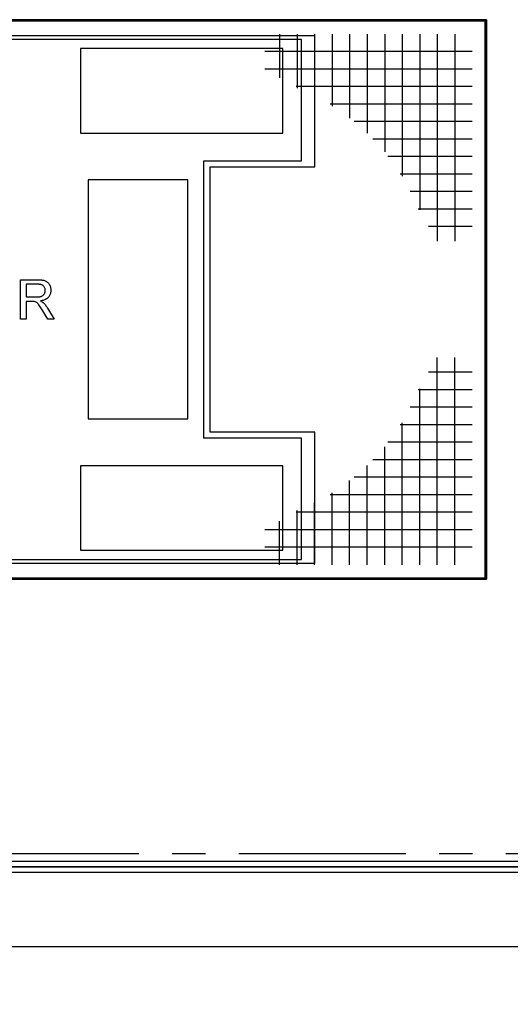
# Model space of a CAD drawing. Header units: millimetres. Extents: x 250 to 59450, y 0 to 41800.
# Tile 57 of 148: x 33051 to 34917, y 18863 to 22611. Entities that reach past the tile are written whole.
import ezdxf

# ---------------------------------------------------------------- set-up
doc = ezdxf.new("R2010")
doc.units = ezdxf.units.MM
doc.header["$LTSCALE"] = 50
doc.header["$PDSIZE"] = -1
doc.linetypes.add('CENTER', pattern=[10.16, 6.35, -1.27, 1.27, -1.27])
doc.linetypes.add('CENTERX2', pattern=[20.32, 12.7, -2.54, 2.54, -2.54])
for name, color, linetype in [('KONTUR', 7, 'Continuous'), ('MASS', 29, 'Continuous'), ('SCHNITT', 5, 'CENTER')]:
    doc.layers.add(name, color=color, linetype=linetype)
doc.styles.add('SLDTEXTSTYLE0', font='TXT', dxfattribs={"width": 0.605})
doc.dimstyles.new('SLDDIMSTYLE2', dxfattribs={"dimtxt": 128.415934, "dimasz": 100, "dimexe": 0, "dimexo": 0.0625, "dimgap": 32.103984, "dimtad": 1, "dimdec": 1, "dimrnd": 1e-09, "dimzin": 12, "dimdsep": 46, "dimtxsty": 'SLDTEXTSTYLE0', "dimsah": 1, "dimcen": 0.09, "dimadec": 0, "dimazin": 3, "dimtfac": 1, "dimtdec": 1, "dimtofl": 0, "dimtmove": 0, "dimatfit": 3, "dimfxl": 1, "dimfrac": 2, "dimtolj": 1, "dimtzin": 12, "dimarcsym": 0})

# ---------------------------------------------------------------- blocks, each defined once
blk = doc.blocks.new('Gitterrost')
at = {"color": 7, "linetype": 'Continuous', "lineweight": 0}
blk.add_point((0, 0), dxfattribs=at)
at = {"layer": 'KONTUR', "color": 8, "true_color": 0x808080}
for p, q in [((5817, -2483), (5817, -41924)), ((9150, -2483), (9150, -41924)), ((12483, -2483), (12483, -35964)), ((15817, -2483), (15817, -29510)), ((19150, -2483), (19150, -24930)), ((22483, -2483), (22483, -21376)), ((25817, -2483), (25817, -18520)), ((29150, -2483), (29150, -16196)), ((32483, -2483), (32483, -14306)), ((35817, -2483), (35817, -12787)), ((39150, -2483), (39150, -10787)), ((2483, -5817), (41924, -5817)), ((2483, -9150), (41924, -9150)), ((2483, -12483), (35964, -12483)), ((2483, -15817), (29510, -15817)), ((2483, -19150), (24930, -19150)), ((2483, -22483), (21376, -22483)), ((2483, -25817), (18520, -25817)), ((2483, -29150), (16196, -29150)), ((2483, -32483), (14306, -32483)), ((2483, -35817), (12787, -35817)), ((2483, -39150), (10787, -39150))]:
    blk.add_line(p, q, dxfattribs=at)
blk = doc.blocks.new('Gitterrost_VBP')
at = {"color": 7, "linetype": 'Continuous'}
blk.add_blockref('Gitterrost', (0, 106000), dxfattribs=at)
for p, rotation in [((263500, 106000), 270.0000000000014), ((0, 0), 90.0000000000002), ((263500, 0), 179.9999999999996)]:
    blk.add_blockref('Gitterrost', p, dxfattribs=dict(at, rotation=rotation))
blk = doc.blocks.new('_D_9')
at = {"layer": 'MASS'}
for p, q in [((29187.4, 19316.4), (29187.4, 19058.1)), ((35187.4, 19316.4), (35187.4, 19058.1)), ((29187.4, 19083.1), (35187.4, 19083.1))]:
    blk.add_line(p, q, dxfattribs=at)
for points in [[(29187.4, 19083.1), (29287.4, 19058.1), (29287.4, 19108.1)], [(35187.4, 19083.1), (35087.4, 19108.1), (35087.4, 19058.1)]]:
    blk.add_solid(points, dxfattribs=at)
at = {"layer": 'MASS', "attachment_point": 1, "style": 'SLDTEXTSTYLE0'}
for s, insert, char_height in [('Rollvorhang', (31143.7, 19253.6), 132.292), ('6000', (32133.5, 19253.6), 132.29), ('x H3345', (32575, 19253.6), 132.29)]:
    blk.add_mtext(s, dxfattribs=dict(at, insert=insert, char_height=char_height))

msp = doc.modelspace()

# ---------------------------------------------------------------- hatches: boundary and pattern name
at = {"layer": 'SCHNITT', "linetype": 'Continuous', "lineweight": 18}
h = msp.add_hatch(dxfattribs=at)
h.set_pattern_fill('ANSI31', color=256, scale=50, angle=3e-322, style=0)
h.paths.add_polyline_path([(33677.36, 19386.63), (32917.36, 19386.63), (32917.36, 19386.13), (33677.36, 19386.13)], flags=0)
h = msp.add_hatch(dxfattribs=at)
h.set_pattern_fill('ANSI31', color=256, scale=50, angle=3e-322, style=0)
h.paths.add_polyline_path([(33677.36, 19386.63), (33677.36, 19386.13), (34027.36, 19386.13), (34027.36, 19386.63)], flags=0)
h = msp.add_hatch(dxfattribs=at)
h.set_pattern_fill('ANSI31', color=256, scale=50, angle=3e-322, style=0)
h.paths.add_polyline_path([(34787.36, 19386.63), (34027.36, 19386.63), (34027.36, 19386.13), (34787.36, 19386.13)], flags=0)
h = msp.add_hatch(dxfattribs=at)
h.set_pattern_fill('ANSI31', color=256, scale=50, angle=3e-322, style=0)
h.paths.add_polyline_path([(34787.36, 19386.13), (35187.36, 19386.13), (35187.36, 19386.63), (34787.36, 19386.63)], flags=0)

# ---------------------------------------------------------------- linework, layer by layer
at = {"color": 250, "linetype": 'Continuous', "lineweight": 25, "true_color": 0x404040}
for p, q in [((34827.36, 22611.38), (29547.36, 22611.38)), ((29547.36, 22611.38), (34827.36, 22611.38)), ((34824.86, 22608.88), (34822.36, 22606.38)), ((34827.36, 20481.38), (34827.36, 22611.38)), ((34827.36, 22611.38), (34827.36, 20481.38)), ((29547.36, 20481.38), (34827.36, 20481.38)), ((34827.36, 20481.38), (29547.36, 20481.38)), ((34822.36, 20486.38), (34824.86, 20483.88))]:
    msp.add_line(p, q, dxfattribs=at)
at = {"color": 136, "linetype": 'Continuous', "lineweight": 25, "true_color": 0x008080}
for p, q in [((34822.36, 22606.38), (29552.36, 22606.38)), ((34822.36, 20486.38), (34822.36, 22606.38)), ((32936.36, 22551.38), (34173.36, 22551.38)), ((34122.36, 22536.38), (32977.36, 22536.38)), ((34122.36, 22074.38), (34122.36, 22536.38)), ((34173.36, 22051.38), (34173.36, 22551.38)), ((33282.36, 22501.38), (33282.36, 22179.38)), ((34052.36, 22501.38), (33282.36, 22501.38)), ((34052.36, 22179.38), (34052.36, 22501.38)), ((33282.36, 22179.38), (34052.36, 22179.38)), ((33750.86, 22074.38), (34122.36, 22074.38)), ((33750.86, 21018.38), (33750.86, 22074.38)), ((33775.86, 21041.38), (33775.86, 22051.38)), ((33775.86, 22051.38), (34173.36, 22051.38)), ((33310.86, 22001.38), (33310.86, 21091.38)), ((33690.86, 22001.38), (33310.86, 22001.38)), ((33690.86, 21091.38), (33690.86, 22001.38)), ((33053.7, 21621.38), (33118.79, 21621.38)), ((33053.7, 21471.38), (33053.7, 21621.38)), ((33074.86, 21604.07), (33074.86, 21555.99)), ((33119.57, 21604.07), (33074.86, 21604.07)), ((33074.86, 21555.99), (33115.03, 21555.99)), ((33096.52, 21538.69), (33074.86, 21538.69)), ((33074.86, 21538.69), (33074.86, 21471.38)), ((33157.13, 21471.38), (33138.44, 21503.05)), ((33156.77, 21512.78), (33181.38, 21471.38)), ((33074.86, 21471.38), (33053.7, 21471.38)), ((33181.38, 21471.38), (33157.13, 21471.38)), ((33310.86, 21091.38), (33690.86, 21091.38)), ((34173.36, 21041.38), (33775.86, 21041.38)), ((34173.36, 20541.38), (34173.36, 21041.38)), ((34122.36, 21018.38), (33750.86, 21018.38)), ((34122.36, 20556.38), (34122.36, 21018.38)), ((33282.36, 20913.38), (33282.36, 20591.38)), ((34052.36, 20913.38), (33282.36, 20913.38)), ((34052.36, 20591.38), (34052.36, 20913.38)), ((33282.36, 20591.38), (34052.36, 20591.38)), ((32977.36, 20556.38), (34122.36, 20556.38)), ((34173.36, 20541.38), (32936.36, 20541.38)), ((29552.36, 20486.38), (34822.36, 20486.38))]:
    msp.add_line(p, q, dxfattribs=at)
at = {"color": 7, "linetype": 'CENTERX2'}
msp.add_line((26772.36, 19436.38), (57647.36, 19436.38), dxfattribs=at)
at = {"color": 17, "linetype": 'Continuous', "lineweight": 25, "true_color": 0x804040}
for p, q in [((35187.36, 19406.38), (29187.36, 19406.38)), ((32917.36, 19386.63), (33677.36, 19386.63)), ((33677.36, 19386.13), (32917.36, 19386.13)), ((33677.36, 19386.13), (33677.36, 19386.63)), ((33677.36, 19386.13), (33677.36, 19386.63)), ((33677.36, 19386.63), (34027.36, 19386.63)), ((34027.36, 19386.13), (33677.36, 19386.13)), ((34027.36, 19386.63), (34027.36, 19386.13)), ((34027.36, 19386.63), (34027.36, 19386.13)), ((34027.36, 19386.63), (34787.36, 19386.63)), ((34787.36, 19386.13), (34027.36, 19386.13)), ((34787.36, 19386.13), (34787.36, 19386.63)), ((34787.36, 19386.63), (35187.36, 19386.63)), ((34787.36, 19386.13), (34787.36, 19386.63)), ((35187.36, 19386.13), (34787.36, 19386.13)), ((29187.36, 19366.38), (35187.36, 19366.38))]:
    msp.add_line(p, q, dxfattribs=at)
at = {"color": 136, "linetype": 'Continuous', "lineweight": 25, "true_color": 0x008080}
for points, knots in [([(33118.79, 21621.38), (33120.76, 21621.36), (33124.71, 21621.34), (33130.62, 21620.94), (33136.51, 21620.32), (33142.33, 21619.16), (33147.99, 21617.39), (33153.24, 21614.56), (33157.94, 21610.59), (33161.93, 21605.66), (33165.14, 21599.96), (33167.43, 21593.84), (33168.86, 21587.45), (33169.01, 21583.11), (33169.09, 21580.93)], [0, 0, 0, 0, 0.0800404, 0.1600698, 0.2401008, 0.3201267, 0.4001119, 0.4800419, 0.5599627, 0.6479035, 0.7359185, 0.8239219, 0.9119732, 1, 1, 1, 1]), ([(33147.93, 21580.48), (33147.87, 21582.05), (33147.74, 21585.18), (33146.44, 21589.73), (33144.27, 21593.91), (33141.25, 21597.54), (33137.5, 21600.38), (33133.23, 21602.25), (33128.75, 21603.38), (33124.18, 21603.99), (33121.1, 21604.04), (33119.57, 21604.07)], [0, 0, 0, 0, 0.1120431, 0.2239984, 0.3359377, 0.4478922, 0.5597915, 0.6697657, 0.7798119, 0.8899212, 1, 1, 1, 1]), ([(33115.03, 21555.99), (33116.49, 21556.01), (33119.41, 21556.06), (33123.78, 21556.34), (33128.12, 21556.9), (33132.4, 21557.85), (33136.46, 21559.54), (33140.11, 21561.86), (33142.98, 21564.99), (33145.19, 21568.5), (33146.75, 21572.33), (33147.78, 21576.35), (33147.88, 21579.1), (33147.93, 21580.48)], [0, 0, 0, 0, 0.0933726, 0.1867165, 0.2801043, 0.3734571, 0.4667432, 0.5600675, 0.6480295, 0.7359944, 0.8239947, 0.9120116, 1, 1, 1, 1]), ([(33169.09, 21580.93), (33169.03, 21578.98), (33168.91, 21575.08), (33167.71, 21569.33), (33165.74, 21563.8), (33162.9, 21558.66), (33159.27, 21554.05), (33154.7, 21549.83), (33149.1, 21546.36), (33142.75, 21543.65), (33136.1, 21541.75), (33131.57, 21540.99), (33129.3, 21540.61)], [0, 0, 0, 0, 0.0933583, 0.1866949, 0.2799914, 0.3732991, 0.4666479, 0.5599547, 0.6699273, 0.7799242, 0.889951, 1, 1, 1, 1]), ([(33106.95, 21537.99), (33105.98, 21538.15), (33104.05, 21538.46), (33100.57, 21538.65), (33098.05, 21538.67), (33096.52, 21538.69)], [0, 0, 0, 0, 0.27989386, 0.56003121, 1, 1, 1, 1]), ([(33138.44, 21503.05), (33136.89, 21505.62), (33133.8, 21510.77), (33128.93, 21518.34), (33124.73, 21524.46), (33121.05, 21528.98), (33118.14, 21532.09), (33114.76, 21534.69), (33111, 21536.71), (33108.3, 21537.57), (33106.95, 21537.99)], [0, 0, 0, 0, 0.1866762, 0.3733505, 0.5599926, 0.6479926, 0.7359957, 0.8239678, 0.911976, 1, 1, 1, 1]), ([(33129.3, 21540.61), (33131.6, 21539.42), (33134.8, 21537.77), (33138.64, 21535.2), (33140.19, 21533.88), (33140.96, 21533.22)], [0, 0, 0, 0, 0.559899, 0.7799672, 1, 1, 1, 1]), ([(33140.96, 21533.22), (33142.68, 21531.51), (33146.13, 21528.11), (33150.29, 21522.8), (33153.82, 21517.67), (33155.78, 21514.41), (33156.77, 21512.78)], [0, 0, 0, 0, 0.2799533, 0.5600018, 0.7799713, 1, 1, 1, 1])]:
    msp.add_open_spline(points, degree=3, knots=knots, dxfattribs=at)

# ---------------------------------------------------------------- block references
at = {"color": 7, "linetype": 'Continuous', "xscale": 0.02, "yscale": 0.02, "zscale": 0.02}
msp.add_blockref('Gitterrost_VBP', (29552.36, 20486.38), dxfattribs=at)

# ---------------------------------------------------------------- dimensions: what is measured, and where the dimension line sits
at = {"layer": 'MASS'}
dim = msp.add_linear_dim(base=(35187.36, 19083.09), p1=(29187.36, 19366.38), p2=(35187.36, 19366.38), text='Rollvorhang <> x H3345', dimstyle='SLDDIMSTYLE2', dxfattribs=at)
dim.commit()
dim.dimension.update_dxf_attribs({"geometry": '_D_9', "text_midpoint": (32187.36, 19083.09), "dimtype": 160})

doc.saveas('drawing.dxf')
